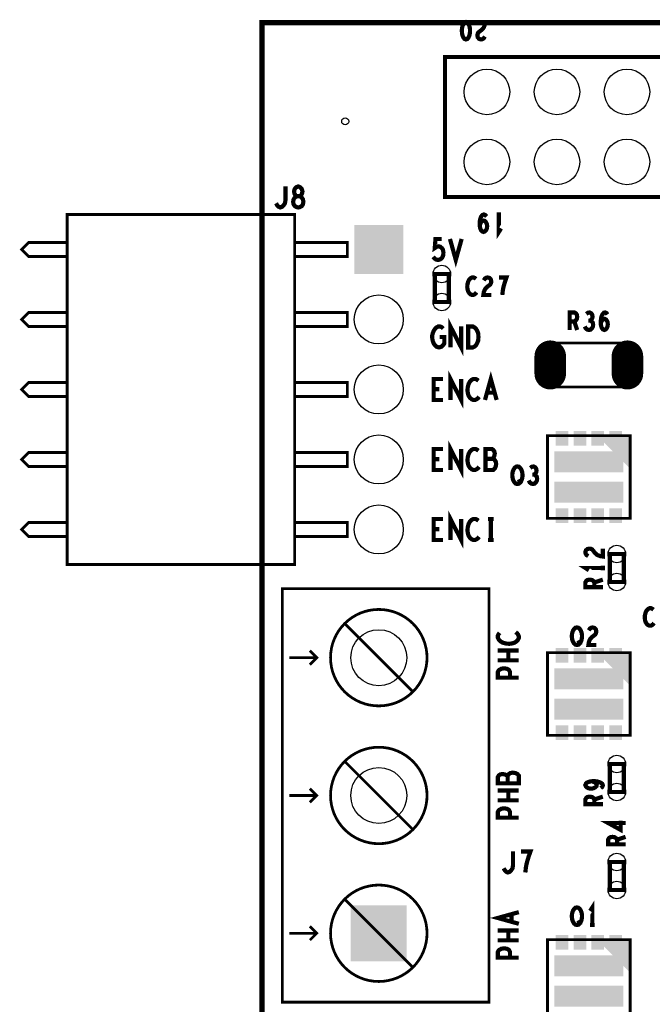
# Model space of a CAD drawing. Extents: x -1.06 to 2.96, y -1.58 to 2.
# Tile 5 of 8: x -0.51 to 0.39, y 0.59 to 1.99. Entities that reach past the tile are written whole.
import ezdxf

# ---------------------------------------------------------------- set-up
doc = ezdxf.new("R2010")
doc.units = 0
doc.layers.get('0').update_dxf_attribs({"linetype": 'CONTINUOUS'})
doc.layers.add('PAS_ART', color=6, linetype='CONTINUOUS')

# ---------------------------------------------------------------- blocks, each defined once
blk = doc.blocks.new('ROUND_11')
blk.add_circle((0, 0), 0.005)
blk = doc.blocks.new('OBLONG_23')
at = {"const_width": 0.045}
blk.add_lwpolyline([(0, 0.0125), (0, -0.0125)], dxfattribs=at)
at = {"const_width": 0.0225}
for points in [[(-0.01125, 0.0125, 1), (0.01125, 0.0125, 1)], [(-0.01125, -0.0125, 1), (0.01125, -0.0125, 1)]]:
    blk.add_lwpolyline(points, format="xyb", close=True, dxfattribs=at)
blk = doc.blocks.new('RECTANGLE_34')
blk.add_solid([(0.0495, 0.015), (0.0495, -0.015), (-0.0495, 0.015), (-0.0495, -0.015)])
blk = doc.blocks.new('SQUARE_20')
blk.add_solid([(0.04, 0.04), (0.04, -0.04), (-0.04, 0.04), (-0.04, -0.04)])
blk = doc.blocks.new('RECTANGLE_21')
blk.add_solid([(0.009, 0.0105), (0.009, -0.0105), (-0.009, 0.0105), (-0.009, -0.0105)])
blk = doc.blocks.new('ROUND_16')
blk.add_circle((0, 0), 0.04)
blk = doc.blocks.new('ROUND_17')
blk.add_circle((0, 0), 0.0325)
blk = doc.blocks.new('ROUND_15')
blk.add_circle((0, 0), 0.035)
blk = doc.blocks.new('ROUND_14')
blk.add_circle((0, 0), 0.0125)
blk = doc.blocks.new('SQUARE_18')
blk.add_solid([(0.035, 0.035), (0.035, -0.035), (-0.035, 0.035), (-0.035, -0.035)])

msp = doc.modelspace()

# ---------------------------------------------------------------- linework, layer by layer
at = {"layer": 'PAS_ART'}
for points, const_width in [([(-0.16675, -0.111), (-0.16675, 1.989), (-0.082, 1.989), (-0.059, 1.989), (2.0025, 1.989), (2.0135, 1.989), (2.23325, 1.989), (2.23325, -0.111), (-0.16675, -0.111)], 0.008), ([(0.1245, 1.965), (0.12663, 1.96583), (0.12823, 1.96792), (0.1293, 1.97042), (0.1301, 1.97375), (0.13037, 1.9775), (0.1301, 1.98125), (0.1293, 1.98458), (0.12823, 1.98708), (0.12663, 1.98917), (0.1245, 1.99), (0.12237, 1.98917), (0.12077, 1.98708), (0.1197, 1.98458), (0.1189, 1.98125), (0.11863, 1.9775), (0.1189, 1.97375), (0.1197, 1.97042), (0.12077, 1.96792), (0.12237, 1.96583), (0.1245, 1.965)], 0.006), ([(0.15157, 1.96917), (0.14997, 1.96667), (0.1481, 1.96542), (0.14597, 1.965), (0.1433, 1.96583), (0.14143, 1.96792), (0.1409, 1.97042), (0.14117, 1.97292), (0.14223, 1.975), (0.14757, 1.97917), (0.14997, 1.98208), (0.15157, 1.98625), (0.1521, 1.99), (0.1409, 1.99)], 0.006), ([(0.0945, 1.94), (1.1145, 1.94), (1.1145, 1.74), (0.0945, 1.74), (0.0945, 1.94)], 0.006), ([(-0.115, 1.725), (-0.11267, 1.7255), (-0.11, 1.727), (-0.10833, 1.7295), (-0.10767, 1.733), (-0.10833, 1.7365), (-0.11033, 1.7395), (-0.11333, 1.741), (-0.11667, 1.741), (-0.11867, 1.742), (-0.12033, 1.7445), (-0.121, 1.748), (-0.12, 1.7515), (-0.11767, 1.754), (-0.115, 1.755), (-0.11233, 1.754), (-0.11, 1.7515), (-0.109, 1.748), (-0.10967, 1.7445), (-0.11133, 1.742), (-0.11333, 1.741), (-0.11667, 1.741), (-0.11967, 1.7395), (-0.12167, 1.7365), (-0.12233, 1.733), (-0.12167, 1.7295), (-0.12, 1.727), (-0.11733, 1.7255), (-0.115, 1.725)], 0.006), ([(-0.14667, 1.731), (-0.145, 1.728), (-0.143, 1.726), (-0.14067, 1.725), (-0.138, 1.726), (-0.136, 1.728), (-0.134, 1.731), (-0.13333, 1.735), (-0.13333, 1.755)], 0.006), ([(-0.12, 1.215), (-0.12, 1.715), (-0.445, 1.715), (-0.445, 1.215), (-0.12, 1.215)], 0.004), ([(0.15403, 1.71208), (0.15217, 1.71417), (0.15003, 1.715), (0.1479, 1.71417), (0.14603, 1.71167), (0.1447, 1.70792), (0.14417, 1.70417), (0.14417, 1.69958), (0.1447, 1.69583), (0.14603, 1.6925), (0.14763, 1.69083), (0.1495, 1.69), (0.15163, 1.69083), (0.15323, 1.6925), (0.1543, 1.695), (0.15483, 1.69833), (0.1543, 1.70125), (0.15297, 1.70417), (0.15137, 1.70583), (0.1495, 1.70625), (0.14737, 1.70542), (0.14577, 1.70333), (0.14417, 1.69958)], 0.006), ([(0.1747, 1.715), (0.1683, 1.715)], 0.006), ([(0.1715, 1.715), (0.1715, 1.69), (0.1747, 1.695)], 0.006), ([(-0.445, 1.655), (-0.445, 1.675), (-0.5, 1.675), (-0.51, 1.665), (-0.5, 1.655), (-0.445, 1.655)], 0.004), ([(-0.045, 1.655), (-0.045, 1.675), (-0.12, 1.675), (-0.12, 1.655), (-0.045, 1.655)], 0.004), ([(0.07767, 1.6545), (0.07967, 1.652), (0.082, 1.6505), (0.085, 1.65), (0.088, 1.651), (0.09033, 1.653), (0.092, 1.6565), (0.09233, 1.6605), (0.09167, 1.6645), (0.09, 1.667), (0.08767, 1.669), (0.08533, 1.6695), (0.083, 1.669), (0.08, 1.667), (0.081, 1.68), (0.09, 1.68)], 0.006), ([(0.10167, 1.68), (0.11, 1.65), (0.11833, 1.68)], 0.006), ([(0.1, 1.63), (0.1, 1.59), (0.08, 1.59), (0.08, 1.63), (0.1, 1.63)], 0.006), ([(0.13887, 1.62292), (0.13727, 1.62417), (0.1354, 1.625), (0.13327, 1.625), (0.13087, 1.62375), (0.129, 1.62167), (0.12767, 1.61917), (0.1266, 1.615), (0.12633, 1.61125), (0.12687, 1.6075), (0.12767, 1.605), (0.12927, 1.6025), (0.13113, 1.60083), (0.133, 1.6), (0.13487, 1.6), (0.13673, 1.60083), (0.13833, 1.60208), (0.13967, 1.60375)], 0.006), ([(0.14993, 1.62083), (0.15153, 1.62333), (0.1534, 1.62458), (0.15553, 1.625), (0.1582, 1.62417), (0.16007, 1.62208), (0.1606, 1.61958), (0.16033, 1.61708), (0.15927, 1.615), (0.15393, 1.61083), (0.15153, 1.60792), (0.14993, 1.60375), (0.1494, 1.6), (0.1606, 1.6)], 0.006), ([(0.17647, 1.6), (0.177, 1.60542), (0.1778, 1.61), (0.17887, 1.61417), (0.1802, 1.61875), (0.18233, 1.625), (0.17167, 1.625)], 0.006), ([(-0.445, 1.555), (-0.445, 1.575), (-0.5, 1.575), (-0.51, 1.565), (-0.5, 1.555), (-0.445, 1.555)], 0.004), ([(-0.045, 1.555), (-0.045, 1.575), (-0.12, 1.575), (-0.12, 1.555), (-0.045, 1.555)], 0.004), ([(0.27267, 1.55), (0.27267, 1.575), (0.27933, 1.575), (0.28147, 1.57375), (0.2828, 1.57208), (0.28333, 1.56875), (0.2828, 1.56542), (0.2812, 1.56333), (0.27933, 1.56208), (0.27267, 1.56208)], 0.006), ([(0.30187, 1.56333), (0.30347, 1.56458), (0.3048, 1.56667), (0.30533, 1.56917), (0.3048, 1.57167), (0.30347, 1.57375), (0.30107, 1.575), (0.29867, 1.57458), (0.29627, 1.57292)], 0.006), ([(0.31693, 1.56042), (0.3188, 1.56333), (0.3204, 1.565), (0.32253, 1.56583), (0.3244, 1.565), (0.32573, 1.56333), (0.3268, 1.56083), (0.32707, 1.55792), (0.3268, 1.55542), (0.32573, 1.55292), (0.32413, 1.55083), (0.32227, 1.55), (0.32013, 1.55083), (0.31827, 1.55333), (0.3172, 1.55708), (0.31693, 1.56125), (0.31747, 1.56667), (0.31827, 1.56958), (0.3196, 1.5725), (0.32147, 1.57458), (0.32333, 1.575), (0.3252, 1.57417), (0.32653, 1.57208)], 0.006), ([(0.10233, 1.525), (0.10233, 1.555), (0.11767, 1.525), (0.11767, 1.555)], 0.006), ([(0.27933, 1.56208), (0.28333, 1.55)], 0.006), ([(0.29413, 1.555), (0.29573, 1.55208), (0.29787, 1.55042), (0.30027, 1.55), (0.3024, 1.55042), (0.30453, 1.5525), (0.30587, 1.555), (0.30613, 1.5575), (0.3056, 1.56042), (0.30373, 1.5625), (0.30187, 1.56333), (0.29947, 1.56333)], 0.006), ([(0.087, 1.54), (0.09367, 1.54), (0.09367, 1.531), (0.09167, 1.528), (0.08933, 1.526), (0.086, 1.525), (0.08267, 1.526), (0.08033, 1.528), (0.07833, 1.531), (0.077, 1.5345), (0.07633, 1.5385), (0.07633, 1.542), (0.077, 1.545), (0.07833, 1.5485), (0.08033, 1.5515), (0.08233, 1.5535), (0.085, 1.555), (0.08733, 1.555), (0.09, 1.554), (0.092, 1.552)], 0.006), ([(0.12767, 1.525), (0.12767, 1.555), (0.13433, 1.555), (0.137, 1.5535), (0.139, 1.5515), (0.14067, 1.5485), (0.142, 1.545), (0.14233, 1.54), (0.142, 1.535), (0.14067, 1.5315), (0.139, 1.5285), (0.137, 1.5265), (0.13433, 1.525), (0.12767, 1.525)], 0.006), ([(0.24094, 1.5315), (0.35906, 1.5315), (0.35906, 1.4685), (0.24094, 1.4685), (0.24094, 1.5315)], 0.00394), ([(0.10233, 1.45), (0.10233, 1.48), (0.11767, 1.45), (0.11767, 1.48)], 0.006), ([(0.15167, 1.45), (0.16, 1.48), (0.16833, 1.45)], 0.006), ([(-0.445, 1.455), (-0.445, 1.475), (-0.5, 1.475), (-0.51, 1.465), (-0.5, 1.455), (-0.445, 1.455)], 0.004), ([(-0.045, 1.455), (-0.045, 1.475), (-0.12, 1.475), (-0.12, 1.455), (-0.045, 1.455)], 0.004), ([(0.09167, 1.45), (0.07833, 1.45), (0.07833, 1.48), (0.09167, 1.48)], 0.006), ([(0.14233, 1.4775), (0.14033, 1.479), (0.138, 1.48), (0.13533, 1.48), (0.13233, 1.4785), (0.13, 1.476), (0.12833, 1.473), (0.127, 1.468), (0.12667, 1.4635), (0.12733, 1.459), (0.12833, 1.456), (0.13033, 1.453), (0.13267, 1.451), (0.135, 1.45), (0.13733, 1.45), (0.13967, 1.451), (0.14167, 1.4525), (0.14333, 1.4545)], 0.006), ([(0.08633, 1.4655), (0.07833, 1.4655)], 0.006), ([(0.16533, 1.4605), (0.15467, 1.4605)], 0.006), ([(0.24094, 1.39906), (0.24094, 1.28094), (0.35906, 1.28094), (0.35906, 1.39906), (0.24094, 1.39906)], 0.00394), ([(0.09167, 1.35), (0.07833, 1.35), (0.07833, 1.38), (0.09167, 1.38)], 0.006), ([(0.10233, 1.35), (0.10233, 1.38), (0.11767, 1.35), (0.11767, 1.38)], 0.006), ([(0.14233, 1.3775), (0.14033, 1.379), (0.138, 1.38), (0.13533, 1.38), (0.13233, 1.3785), (0.13, 1.376), (0.12833, 1.373), (0.127, 1.368), (0.12667, 1.3635), (0.12733, 1.359), (0.12833, 1.356), (0.13033, 1.353), (0.13267, 1.351), (0.135, 1.35), (0.13733, 1.35), (0.13967, 1.351), (0.14167, 1.3525), (0.14333, 1.3545)], 0.006), ([(0.16267, 1.366), (0.164, 1.3675), (0.165, 1.37), (0.16567, 1.3735), (0.165, 1.3765), (0.16367, 1.3785), (0.16133, 1.38), (0.15233, 1.38), (0.15233, 1.35), (0.16333, 1.35), (0.16567, 1.352), (0.167, 1.355), (0.16767, 1.3585), (0.167, 1.362), (0.165, 1.365), (0.16267, 1.366), (0.15233, 1.366)], 0.006), ([(-0.445, 1.355), (-0.445, 1.375), (-0.5, 1.375), (-0.51, 1.365), (-0.5, 1.355), (-0.445, 1.355)], 0.004), ([(-0.045, 1.355), (-0.045, 1.375), (-0.12, 1.375), (-0.12, 1.355), (-0.045, 1.355)], 0.004), ([(0.08633, 1.3655), (0.07833, 1.3655)], 0.006), ([(0.198, 1.33), (0.19587, 1.33042), (0.194, 1.33208), (0.1924, 1.33458), (0.19133, 1.3375), (0.1908, 1.34083), (0.1908, 1.34417), (0.19133, 1.3475), (0.1924, 1.35042), (0.194, 1.35292), (0.19587, 1.35458), (0.198, 1.355), (0.20013, 1.35458), (0.202, 1.35292), (0.2036, 1.35042), (0.20467, 1.3475), (0.2052, 1.34417), (0.2052, 1.34083), (0.20467, 1.3375), (0.2036, 1.33458), (0.202, 1.33208), (0.20013, 1.33042), (0.198, 1.33)], 0.006), ([(0.22187, 1.34333), (0.22347, 1.34458), (0.2248, 1.34667), (0.22533, 1.34917), (0.2248, 1.35167), (0.22347, 1.35375), (0.22107, 1.355), (0.21867, 1.35458), (0.21627, 1.35292)], 0.006), ([(0.20013, 1.33667), (0.20333, 1.33)], 0.006), ([(0.21413, 1.335), (0.21573, 1.33208), (0.21787, 1.33042), (0.22027, 1.33), (0.2224, 1.33042), (0.22453, 1.3325), (0.22587, 1.335), (0.22613, 1.3375), (0.2256, 1.34042), (0.22373, 1.3425), (0.22187, 1.34333), (0.21947, 1.34333)], 0.006), ([(0.09167, 1.25), (0.07833, 1.25), (0.07833, 1.28), (0.09167, 1.28)], 0.006), ([(0.10233, 1.25), (0.10233, 1.28), (0.11767, 1.25), (0.11767, 1.28)], 0.006), ([(0.14233, 1.2775), (0.14033, 1.279), (0.138, 1.28), (0.13533, 1.28), (0.13233, 1.2785), (0.13, 1.276), (0.12833, 1.273), (0.127, 1.268), (0.12667, 1.2635), (0.12733, 1.259), (0.12833, 1.256), (0.13033, 1.253), (0.13267, 1.251), (0.135, 1.25), (0.13733, 1.25), (0.13967, 1.251), (0.14167, 1.2525), (0.14333, 1.2545)], 0.006), ([(0.156, 1.28), (0.164, 1.28)], 0.006), ([(0.16, 1.28), (0.16, 1.25)], 0.006), ([(-0.445, 1.255), (-0.445, 1.275), (-0.5, 1.275), (-0.51, 1.265), (-0.5, 1.255), (-0.445, 1.255)], 0.004), ([(-0.045, 1.255), (-0.045, 1.275), (-0.12, 1.275), (-0.12, 1.255), (-0.045, 1.255)], 0.004), ([(0.08633, 1.2655), (0.07833, 1.2655)], 0.006), ([(0.156, 1.25), (0.164, 1.25)], 0.006), ([(0.29917, 1.22693), (0.29667, 1.22853), (0.29542, 1.2304), (0.295, 1.23253), (0.29583, 1.2352), (0.29792, 1.23707), (0.30042, 1.2376), (0.30292, 1.23733), (0.305, 1.23627), (0.30917, 1.23093), (0.31208, 1.22853), (0.31625, 1.22693), (0.32, 1.2264), (0.32, 1.2376)], 0.006), ([(0.33, 1.19), (0.33, 1.23), (0.35, 1.23), (0.35, 1.19), (0.33, 1.19)], 0.006), ([(0.32, 1.21), (0.295, 1.21), (0.3, 1.2068)], 0.006), ([(0.32, 1.2068), (0.32, 1.2132)], 0.006), ([(0.32, 1.18267), (0.295, 1.18267), (0.295, 1.18933), (0.29625, 1.19147), (0.29792, 1.1928), (0.30125, 1.19333), (0.30458, 1.1928), (0.30667, 1.1912), (0.30792, 1.18933), (0.30792, 1.18267)], 0.006), ([(0.30792, 1.18933), (0.32, 1.19333)], 0.006), ([(0.15748, 1.18028), (0.15748, 0.58972), (-0.1378, 0.58972), (-0.1378, 1.18028), (0.15748, 1.18028)], 0.00394), ([(0.39237, 1.15042), (0.39077, 1.15167), (0.3889, 1.1525), (0.38677, 1.1525), (0.38437, 1.15125), (0.3825, 1.14917), (0.38117, 1.14667), (0.3801, 1.1425), (0.37983, 1.13875), (0.38037, 1.135), (0.38117, 1.1325), (0.38277, 1.13), (0.38463, 1.12833), (0.3865, 1.1275), (0.38837, 1.1275), (0.39023, 1.12833), (0.39183, 1.12958), (0.39317, 1.13125)], 0.006), ([(-0.04921, 1.13106), (0.04921, 1.03264)], 0.00394), ([(0.283, 1.1), (0.28087, 1.10042), (0.279, 1.10208), (0.2774, 1.10458), (0.27633, 1.1075), (0.2758, 1.11083), (0.2758, 1.11417), (0.27633, 1.1175), (0.2774, 1.12042), (0.279, 1.12292), (0.28087, 1.12458), (0.283, 1.125), (0.28513, 1.12458), (0.287, 1.12292), (0.2886, 1.12042), (0.28967, 1.1175), (0.2902, 1.11417), (0.2902, 1.11083), (0.28967, 1.1075), (0.2886, 1.10458), (0.287, 1.10208), (0.28513, 1.10042), (0.283, 1.1)], 0.006), ([(0.29993, 1.12083), (0.30153, 1.12333), (0.3034, 1.12458), (0.30553, 1.125), (0.3082, 1.12417), (0.31007, 1.12208), (0.3106, 1.11958), (0.31033, 1.11708), (0.30927, 1.115), (0.30393, 1.11083), (0.30153, 1.10792), (0.29993, 1.10375), (0.2994, 1.1), (0.3106, 1.1)], 0.006), ([(0.1725, 1.11733), (0.171, 1.11533), (0.17, 1.113), (0.17, 1.11033), (0.1715, 1.10733), (0.174, 1.105), (0.177, 1.10333), (0.182, 1.102), (0.1865, 1.10167), (0.191, 1.10233), (0.194, 1.10333), (0.197, 1.10533), (0.199, 1.10767), (0.2, 1.11), (0.2, 1.11233), (0.199, 1.11467), (0.1975, 1.11667), (0.1955, 1.11833)], 0.006), ([(0.28513, 1.10667), (0.28833, 1.1)], 0.006), ([(-0.12795, 1.08185), (-0.08858, 1.08185)], 0.00394), ([(-0.09843, 1.09169), (-0.08858, 1.08185), (-0.09843, 1.07201)], 0.00394), ([(0.17, 1.092), (0.2, 1.092)], 0.006), ([(0.185, 1.092), (0.185, 1.078)], 0.006), ([(0.24094, 1.08906), (0.24094, 0.97094), (0.35906, 0.97094), (0.35906, 1.08906), (0.24094, 1.08906)], 0.00394), ([(0.2, 1.078), (0.17, 1.078)], 0.006), ([(0.2, 1.05333), (0.17, 1.05333), (0.17, 1.06133), (0.1715, 1.064), (0.175, 1.066), (0.179, 1.06667), (0.183, 1.066), (0.186, 1.06433), (0.1875, 1.06133), (0.1875, 1.05333)], 0.006), ([(-0.04921, 0.93421), (0.04921, 0.83579)], 0.00394), ([(0.33, 0.89), (0.33, 0.93), (0.35, 0.93), (0.35, 0.89), (0.33, 0.89)], 0.006), ([(0.184, 0.91267), (0.1825, 0.914), (0.18, 0.915), (0.1765, 0.91567), (0.1735, 0.915), (0.1715, 0.91367), (0.17, 0.91133), (0.17, 0.90233), (0.2, 0.90233), (0.2, 0.91333), (0.198, 0.91567), (0.195, 0.917), (0.1915, 0.91767), (0.188, 0.917), (0.185, 0.915), (0.184, 0.91267), (0.184, 0.90233)], 0.006), ([(0.31708, 0.89547), (0.31917, 0.89733), (0.32, 0.89947), (0.31917, 0.9016), (0.31667, 0.90347), (0.31292, 0.9048), (0.30917, 0.90533), (0.30458, 0.90533), (0.30083, 0.9048), (0.2975, 0.90347), (0.29583, 0.90187), (0.295, 0.9), (0.29583, 0.89787), (0.2975, 0.89627), (0.3, 0.8952), (0.30333, 0.89467), (0.30625, 0.8952), (0.30917, 0.89653), (0.31083, 0.89813), (0.31125, 0.9), (0.31042, 0.90213), (0.30833, 0.90373), (0.30458, 0.90533)], 0.006), ([(-0.12795, 0.885), (-0.08858, 0.885)], 0.00394), ([(-0.09843, 0.89484), (-0.08858, 0.885), (-0.09843, 0.87516)], 0.00394), ([(0.17, 0.892), (0.2, 0.892)], 0.006), ([(0.185, 0.892), (0.185, 0.878)], 0.006), ([(0.32, 0.87267), (0.295, 0.87267), (0.295, 0.87933), (0.29625, 0.88147), (0.29792, 0.8828), (0.30125, 0.88333), (0.30458, 0.8828), (0.30667, 0.8812), (0.30792, 0.87933), (0.30792, 0.87267)], 0.006), ([(0.30792, 0.87933), (0.32, 0.88333)], 0.006), ([(0.2, 0.878), (0.17, 0.878)], 0.006), ([(0.2, 0.85333), (0.17, 0.85333), (0.17, 0.86133), (0.1715, 0.864), (0.175, 0.866), (0.179, 0.86667), (0.183, 0.866), (0.186, 0.86433), (0.1875, 0.86133), (0.1875, 0.85333)], 0.006), ([(0.3525, 0.8457), (0.3275, 0.8457), (0.34542, 0.83583), (0.34542, 0.84917)], 0.006), ([(0.3525, 0.81517), (0.3275, 0.81517), (0.3275, 0.82183), (0.32875, 0.82397), (0.33042, 0.8253), (0.33375, 0.82583), (0.33708, 0.8253), (0.33917, 0.8237), (0.34042, 0.82183), (0.34042, 0.81517)], 0.006), ([(0.34042, 0.82183), (0.3525, 0.82583)], 0.006), ([(0.17833, 0.781), (0.18, 0.778), (0.182, 0.776), (0.18433, 0.775), (0.187, 0.776), (0.189, 0.778), (0.191, 0.781), (0.19167, 0.785), (0.19167, 0.805)], 0.006), ([(0.20933, 0.775), (0.21, 0.7815), (0.211, 0.787), (0.21233, 0.792), (0.214, 0.7975), (0.21667, 0.805), (0.20333, 0.805)], 0.006), ([(0.35, 0.79), (0.35, 0.75), (0.33, 0.75), (0.33, 0.79), (0.35, 0.79)], 0.006), ([(-0.04921, 0.73736), (0.04921, 0.63894)], 0.00394), ([(0.305, 0.7), (0.305, 0.725), (0.3018, 0.72)], 0.006), ([(0.2, 0.70167), (0.17, 0.71), (0.2, 0.71833)], 0.006), ([(0.1895, 0.71533), (0.1895, 0.70467)], 0.006), ([(0.283, 0.7), (0.28087, 0.70042), (0.279, 0.70208), (0.2774, 0.70458), (0.27633, 0.7075), (0.2758, 0.71083), (0.2758, 0.71417), (0.27633, 0.7175), (0.2774, 0.72042), (0.279, 0.72292), (0.28087, 0.72458), (0.283, 0.725), (0.28513, 0.72458), (0.287, 0.72292), (0.2886, 0.72042), (0.28967, 0.7175), (0.2902, 0.71417), (0.2902, 0.71083), (0.28967, 0.7075), (0.2886, 0.70458), (0.287, 0.70208), (0.28513, 0.70042), (0.283, 0.7)], 0.006), ([(0.28513, 0.70667), (0.28833, 0.7)], 0.006), ([(-0.12795, 0.68815), (-0.08858, 0.68815)], 0.00394), ([(-0.09843, 0.69799), (-0.08858, 0.68815), (-0.09843, 0.67831)], 0.00394), ([(0.17, 0.692), (0.2, 0.692)], 0.006), ([(0.185, 0.692), (0.185, 0.678)], 0.006), ([(0.3018, 0.7), (0.3082, 0.7)], 0.006), ([(0.2, 0.678), (0.17, 0.678)], 0.006), ([(0.24094, 0.67906), (0.24094, 0.56094), (0.35906, 0.56094), (0.35906, 0.67906), (0.24094, 0.67906)], 0.00394), ([(0.2, 0.65333), (0.17, 0.65333), (0.17, 0.66133), (0.1715, 0.664), (0.175, 0.666), (0.179, 0.66667), (0.183, 0.666), (0.186, 0.66433), (0.1875, 0.66133), (0.1875, 0.65333)], 0.006)]:
    msp.add_lwpolyline(points, dxfattribs=dict(at, const_width=const_width))
at = {"layer": 'PAS_ART', "const_width": 0.00394}
for points in [[(-0.0689, 1.08185, 1), (0.0689, 1.08185, 1)], [(-0.0689, 0.885, 1), (0.0689, 0.885, 1)], [(-0.0689, 0.68815, 1), (0.0689, 0.68815, 1)]]:
    msp.add_lwpolyline(points, format="xyb", close=True, dxfattribs=at)
at = {"layer": 'PAS_ART'}
for points in [[(0.35906, 1.35181), (0.31181, 1.39906), (0.35906, 1.35181), (0.35906, 1.39906)], [(0.31181, 1.39906), (0.31181, 1.39906), (0.35906, 1.39906), (0.31181, 1.39906)], [(0.35906, 1.04181), (0.31181, 1.08906), (0.35906, 1.04181), (0.35906, 1.08906)], [(0.31181, 1.08906), (0.31181, 1.08906), (0.35906, 1.08906), (0.31181, 1.08906)], [(0.35906, 0.63181), (0.31181, 0.67906), (0.35906, 0.63181), (0.35906, 0.67906)], [(0.31181, 0.67906), (0.31181, 0.67906), (0.35906, 0.67906), (0.31181, 0.67906)]]:
    msp.add_solid(points, dxfattribs=at)

# ---------------------------------------------------------------- block references
for name, p in [('ROUND_17', (0.1545, 1.89)), ('ROUND_17', (0.2545, 1.89)), ('ROUND_17', (0.3545, 1.89)), ('ROUND_11', (-0.048, 1.848)), ('ROUND_17', (0.1545, 1.79)), ('ROUND_17', (0.2545, 1.79)), ('ROUND_17', (0.3545, 1.79)), ('SQUARE_18', (0, 1.665)), ('ROUND_14', (0.09, 1.63)), ('ROUND_15', (0, 1.565)), ('ROUND_14', (0.09, 1.59)), ('OBLONG_23', (0.24488, 1.5)), ('OBLONG_23', (0.35512, 1.5)), ('ROUND_15', (0, 1.465)), ('ROUND_15', (0, 1.365)), ('RECTANGLE_21', (0.26161, 1.39512)), ('RECTANGLE_21', (0.2872, 1.39512)), ('RECTANGLE_21', (0.3128, 1.39512)), ('RECTANGLE_21', (0.33839, 1.39512)), ('RECTANGLE_34', (0.3, 1.36165)), ('RECTANGLE_34', (0.3, 1.31835)), ('ROUND_15', (0, 1.265)), ('RECTANGLE_21', (0.26161, 1.28488)), ('RECTANGLE_21', (0.2872, 1.28488)), ('RECTANGLE_21', (0.3128, 1.28488)), ('RECTANGLE_21', (0.33839, 1.28488)), ('ROUND_14', (0.34, 1.23)), ('ROUND_14', (0.34, 1.19)), ('ROUND_16', (0, 1.08185)), ('RECTANGLE_21', (0.26161, 1.08512)), ('RECTANGLE_21', (0.2872, 1.08512)), ('RECTANGLE_21', (0.3128, 1.08512)), ('RECTANGLE_21', (0.33839, 1.08512)), ('RECTANGLE_34', (0.3, 1.05165)), ('RECTANGLE_34', (0.3, 1.00835)), ('RECTANGLE_21', (0.26161, 0.97488)), ('RECTANGLE_21', (0.2872, 0.97488)), ('RECTANGLE_21', (0.3128, 0.97488)), ('RECTANGLE_21', (0.33839, 0.97488)), ('ROUND_14', (0.34, 0.93)), ('ROUND_16', (0, 0.885)), ('ROUND_14', (0.34, 0.89)), ('ROUND_14', (0.34, 0.79)), ('ROUND_14', (0.34, 0.75)), ('SQUARE_20', (0, 0.68815)), ('RECTANGLE_21', (0.26161, 0.67512)), ('RECTANGLE_21', (0.2872, 0.67512)), ('RECTANGLE_21', (0.3128, 0.67512)), ('RECTANGLE_21', (0.33839, 0.67512)), ('RECTANGLE_34', (0.3, 0.64165)), ('RECTANGLE_34', (0.3, 0.59835))]:
    msp.add_blockref(name, p, dxfattribs=at)

doc.saveas('drawing.dxf')
